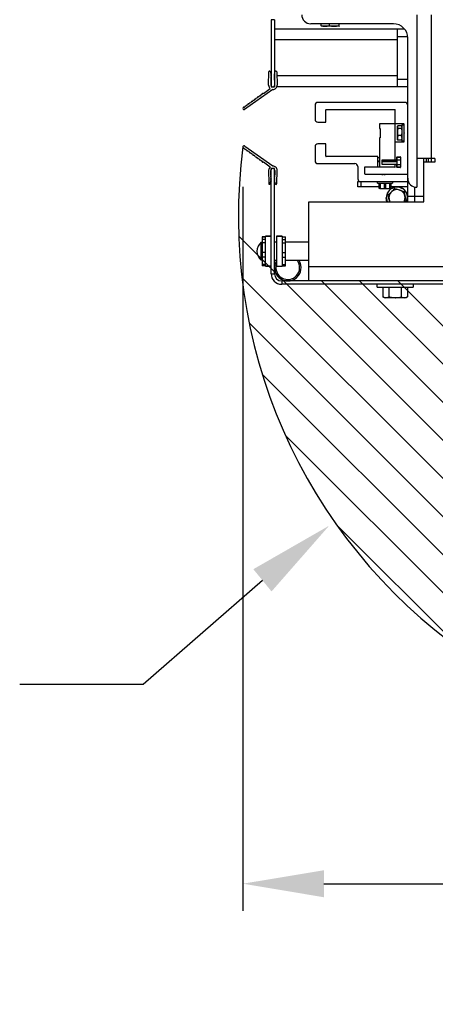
# Model space of a CAD drawing. Header units: inches. Extents: x 170 to 288, y 234 to 248.
# Tile 250 of 256: x 231.25 to 231.731, y 236.886 to 238.028. Entities that reach past the tile are written whole.
import ezdxf

# ---------------------------------------------------------------- set-up
doc = ezdxf.new("R2010")
doc.units = ezdxf.units.IN
doc.header["$LTSCALE"] = 0.25
doc.header["$MEASUREMENT"] = 0
doc.layers.add('ANNOTATIONS', color=1, linetype='Continuous')
doc.layers.add('STANDARD Z GUIDE MOTOR LH', color=7, linetype='Continuous')
doc.styles.add('ARIAL', font='arial.ttf', dxfattribs={"height": 0.09375})
doc.dimstyles.new('STANDARD$0', dxfattribs={"dimtxt": 0.09375, "dimasz": 0.09375, "dimexe": 0.03125, "dimexo": 0.046875, "dimgap": 0.09, "dimtad": 0, "dimtih": 1, "dimtoh": 1, "dimdec": 4, "dimzin": 0, "dimdsep": 46, "dimtxsty": 'ARIAL', "dimcen": 0.09, "dimadec": 0, "dimazin": 0, "dimtfac": 1, "dimtdec": 4, "dimtofl": 0, "dimtmove": 0, "dimatfit": 1, "dimfxl": 1, "dimtolj": 1, "dimtzin": 0, "dimarcsym": 0})

# ---------------------------------------------------------------- blocks, each defined once
blk = doc.blocks.new('*D27')
at = {"layer": 'ANNOTATIONS', "color": 0, "lineweight": -2, "transparency": 16777216}
for p, q in [((231.5084, 237.8342), (231.5084, 236.995)), ((232.7408, 237.7453), (232.7408, 236.995)), ((231.6022, 237.0263), (231.8351, 237.0263)), ((232.6471, 237.0263), (232.4141, 237.0263))]:
    blk.add_line(p, q, dxfattribs=at)
at = {"layer": 'ANNOTATIONS', "color": 0, "transparency": 16777216}
for points in [[(231.6022, 237.0419), (231.6022, 237.0106), (231.5084, 237.0263)], [(232.6471, 237.0419), (232.6471, 237.0106), (232.7408, 237.0263)]]:
    blk.add_solid(points, dxfattribs=at)
at = {"layer": 'defpoints', "color": 0, "transparency": 16777216}
for p in [(231.5084, 237.8811), (232.7408, 237.7922), (232.7408, 237.0263)]:
    blk.add_point(p, dxfattribs=at)
at = {"layer": 'ANNOTATIONS', "color": 0, "transparency": 16777216, "insert": (232.1246, 237.0263), "char_height": 0.09375, "attachment_point": 5, "style": 'ARIAL'}
blk.add_mtext('\\A1;35 3/4"', dxfattribs=at)

msp = doc.modelspace()

# ---------------------------------------------------------------- linework, layer by layer
at = {"layer": 'ANNOTATIONS'}
for p, q in [((231.39279, 237.25777), (231.531, 237.37803)), ((231.24956, 237.25777), (231.39279, 237.25777))]:
    msp.add_line(p, q, dxfattribs=at)
msp.add_trace([(231.52044, 237.39092), (231.54156, 237.36514), (231.60836, 237.4414)], dxfattribs=at)
at = {"layer": 'STANDARD Z GUIDE MOTOR LH'}
for p, q in [((231.70994, 238.03372), (231.70994, 237.83372)), ((231.72661, 238.03372), (231.72661, 237.86288)), ((231.54504, 238.02805), (231.54108, 238.02805)), ((231.54108, 238.02805), (231.54108, 237.95018)), ((231.54504, 238.02805), (231.54504, 237.95018)), ((231.68286, 238.0233), (231.58703, 238.0233)), ((231.5988, 238.0233), (231.5988, 238.02135)), ((231.6083, 238.0233), (231.6083, 238.02135)), ((231.61944, 238.0233), (231.61944, 238.02135)), ((231.69587, 238.01705), (231.54504, 238.01705)), ((231.59953, 238.02042), (231.59943, 238.02047)), ((231.62026, 238.02042), (231.59953, 238.02042)), ((231.62026, 238.02042), (231.62046, 238.02048)), ((231.62046, 238.02047), (231.62036, 238.02042)), ((231.68703, 238.01705), (231.68703, 237.95038)), ((231.68703, 238.00455), (231.54504, 238.00455)), ((231.68703, 238.00872), (231.6994, 238.00872)), ((231.69953, 237.81705), (231.69953, 238.00663)), ((231.53817, 237.95208), (231.53822, 237.96752)), ((231.53981, 237.96781), (231.54092, 237.96488)), ((231.5449, 237.9649), (231.54591, 237.96781)), ((231.5476, 237.96755), (231.54803, 237.95221)), ((231.54083, 237.95757), (231.5408, 237.95245)), ((231.54087, 237.96385), (231.54087, 237.96281)), ((231.54108, 237.96288), (231.54087, 237.96288)), ((231.54088, 237.96178), (231.54089, 237.96071)), ((231.54108, 237.96122), (231.54088, 237.96122)), ((231.54089, 237.95971), (231.5409, 237.95856)), ((231.54506, 237.96288), (231.54504, 237.96288)), ((231.54506, 237.96283), (231.54505, 237.96387)), ((231.54507, 237.96074), (231.54506, 237.9618)), ((231.54508, 237.95859), (231.54508, 237.95972)), ((231.54532, 237.95245), (231.54528, 237.95759)), ((231.68703, 237.96288), (231.54773, 237.96288)), ((231.69953, 237.95872), (231.68703, 237.95872)), ((231.54307, 237.94714), (231.51002, 237.92406)), ((231.53027, 237.9412), (231.53086, 237.94163)), ((231.53204, 237.94247), (231.53996, 237.94827)), ((231.54108, 237.95018), (231.54504, 237.95018)), ((231.69953, 237.95038), (231.54774, 237.95038)), ((231.51527, 237.93044), (231.51606, 237.931)), ((231.51709, 237.93174), (231.51803, 237.93242)), ((231.51902, 237.93313), (231.51975, 237.93365)), ((231.52084, 237.93444), (231.52168, 237.93504)), ((231.52283, 237.93586), (231.52353, 237.93636)), ((231.52465, 237.93717), (231.52544, 237.93773)), ((231.52655, 237.93854), (231.52722, 237.93901)), ((231.52841, 237.93987), (231.52898, 237.94028)), ((231.69619, 237.93216), (231.59537, 237.93216)), ((231.50959, 237.92636), (231.51053, 237.92703)), ((231.51161, 237.92781), (231.51232, 237.92832)), ((231.51337, 237.92907), (231.5142, 237.92967)), ((231.59204, 237.92882), (231.59204, 237.91257)), ((231.60454, 237.90957), (231.60454, 237.92349)), ((231.60487, 237.92382), (231.68461, 237.92382)), ((231.68494, 237.86544), (231.68494, 237.92349)), ((231.59537, 237.90924), (231.6042, 237.90924)), ((231.68494, 237.9075), (231.66657, 237.9075)), ((231.66657, 237.9075), (231.66657, 237.90205)), ((231.66657, 237.90205), (231.6674, 237.90205)), ((231.6674, 237.90205), (231.6674, 237.89116)), ((231.69494, 237.90716), (231.68528, 237.90716)), ((231.68805, 237.90505), (231.6874, 237.90355)), ((231.6874, 237.90403), (231.68773, 237.9046)), ((231.6874, 237.88945), (231.6874, 237.90403)), ((231.68773, 237.9046), (231.68805, 237.90516)), ((231.69196, 237.90516), (231.68805, 237.90516)), ((231.69196, 237.90505), (231.68805, 237.90505)), ((231.69196, 237.90205), (231.68805, 237.90205)), ((231.69196, 237.90516), (231.69228, 237.9046)), ((231.69196, 237.90505), (231.69261, 237.90355)), ((231.69228, 237.9046), (231.69261, 237.90403)), ((231.69261, 237.90611), (231.69528, 237.90611)), ((231.69261, 237.90611), (231.69261, 237.88737)), ((231.69528, 237.88666), (231.69528, 237.90682)), ((231.69561, 237.89674), (231.69528, 237.89707)), ((231.69528, 237.89641), (231.69561, 237.89674)), ((231.6674, 237.89116), (231.66657, 237.89116)), ((231.66657, 237.89116), (231.66657, 237.85711)), ((231.68528, 237.88632), (231.69494, 237.88632)), ((231.68805, 237.89374), (231.6874, 237.89108)), ((231.68773, 237.88887), (231.6874, 237.88945)), ((231.68805, 237.88843), (231.68783, 237.88893)), ((231.69196, 237.89374), (231.68805, 237.89374)), ((231.69196, 237.88843), (231.68805, 237.88843)), ((231.69196, 237.88832), (231.68805, 237.88832)), ((231.69196, 237.89374), (231.69261, 237.89108)), ((231.69196, 237.88843), (231.69218, 237.88893)), ((231.69261, 237.88945), (231.69228, 237.88887)), ((231.69528, 237.88737), (231.69261, 237.88737)), ((231.50959, 237.87917), (231.51053, 237.8785)), ((231.54307, 237.8584), (231.51056, 237.88109)), ((231.51161, 237.87772), (231.51232, 237.87722)), ((231.51191, 237.87751), (231.51191, 237.87715)), ((231.51337, 237.87646), (231.5142, 237.87586)), ((231.51527, 237.8751), (231.51606, 237.87453)), ((231.51709, 237.8738), (231.51803, 237.87312)), ((231.59204, 237.88073), (231.59204, 237.86448)), ((231.6042, 237.88406), (231.59537, 237.88406)), ((231.60454, 237.86981), (231.60454, 237.88373)), ((231.51902, 237.87241), (231.51975, 237.87188)), ((231.52084, 237.8711), (231.52168, 237.8705)), ((231.52283, 237.86967), (231.52353, 237.86917)), ((231.52465, 237.86837), (231.52544, 237.8678)), ((231.52655, 237.867), (231.52722, 237.86652)), ((231.52841, 237.86567), (231.52898, 237.86526)), ((231.53027, 237.86433), (231.53086, 237.86391)), ((231.53204, 237.86306), (231.53996, 237.85726)), ((231.66457, 237.86948), (231.60487, 237.86948)), ((231.6649, 237.85762), (231.6649, 237.86915)), ((231.6649, 237.86811), (231.66657, 237.86811)), ((231.66657, 237.86396), (231.6649, 237.86396)), ((231.66657, 237.86339), (231.6649, 237.86339)), ((231.66967, 237.86019), (231.66967, 237.86544)), ((231.66967, 237.86544), (231.68494, 237.86544)), ((231.68704, 237.86396), (231.66967, 237.86396)), ((231.68704, 237.86339), (231.66967, 237.86339)), ((231.68528, 237.86542), (231.68661, 237.86542)), ((231.68694, 237.86575), (231.68694, 237.86873)), ((231.68694, 237.86811), (231.68704, 237.86811)), ((231.68704, 237.85698), (231.68704, 237.86865)), ((231.68704, 237.86865), (231.69101, 237.86865)), ((231.69101, 237.86532), (231.68704, 237.86532)), ((231.68728, 237.86907), (231.69078, 237.86907)), ((231.69101, 237.86865), (231.69101, 237.85698)), ((231.69101, 237.86811), (231.69111, 237.86811)), ((231.69111, 237.86396), (231.69101, 237.86396)), ((231.69111, 237.86339), (231.69101, 237.86339)), ((231.69111, 237.86873), (231.69111, 237.8569)), ((231.73078, 237.86705), (231.70994, 237.86705)), ((231.71828, 237.81705), (231.71828, 237.86705)), ((231.73078, 237.86288), (231.71828, 237.86288)), ((231.7207, 237.86705), (231.7207, 237.86288)), ((231.72328, 237.86705), (231.72328, 237.86288)), ((231.73078, 237.86705), (231.73078, 237.86288)), ((231.53817, 237.85345), (231.53822, 237.83801)), ((231.54083, 237.84796), (231.5408, 237.85308)), ((231.54504, 237.85535), (231.54108, 237.85535)), ((231.54108, 237.73352), (231.54108, 237.85535)), ((231.54504, 237.73352), (231.54504, 237.85535)), ((231.54532, 237.85308), (231.54528, 237.84795)), ((231.5476, 237.83799), (231.54803, 237.85333)), ((231.59537, 237.86115), (231.63824, 237.86115)), ((231.64157, 237.85781), (231.64157, 237.8436)), ((231.6499, 237.84893), (231.6499, 237.85728)), ((231.6499, 237.85728), (231.66457, 237.85728)), ((231.68494, 237.85711), (231.65024, 237.85711)), ((231.68494, 237.86019), (231.66967, 237.86019)), ((231.68494, 237.85711), (231.68494, 237.86019)), ((231.68661, 237.86021), (231.68528, 237.86021)), ((231.68694, 237.8569), (231.68694, 237.85988)), ((231.68704, 237.86032), (231.69101, 237.86032)), ((231.69101, 237.85698), (231.68704, 237.85698)), ((231.69078, 237.85657), (231.68728, 237.85657)), ((231.53981, 237.83772), (231.54092, 237.84066)), ((231.54087, 237.84169), (231.54087, 237.84273)), ((231.54088, 237.84376), (231.54089, 237.84482)), ((231.54089, 237.84582), (231.5409, 237.84697)), ((231.5449, 237.84064), (231.54591, 237.83773)), ((231.54506, 237.84271), (231.54505, 237.84166)), ((231.54507, 237.8448), (231.54506, 237.84374)), ((231.54508, 237.84695), (231.54508, 237.84582)), ((231.64157, 237.84043), (231.64385, 237.84043)), ((231.64157, 237.83418), (231.64157, 237.84043)), ((231.6449, 237.84026), (231.69953, 237.84026)), ((231.6449, 237.84026), (231.6449, 237.83418)), ((231.65024, 237.84877), (231.69919, 237.84877)), ((231.69919, 237.8486), (231.65024, 237.8486)), ((231.66457, 237.83866), (231.66457, 237.84026)), ((231.66907, 237.8486), (231.66907, 237.84861)), ((231.6691, 237.84861), (231.66919, 237.84865)), ((231.66911, 237.84865), (231.66933, 237.84877)), ((231.66911, 237.84864), (231.66933, 237.84877)), ((231.66922, 237.8486), (231.66952, 237.84877)), ((231.6729, 237.84026), (231.67324, 237.8406)), ((231.67324, 237.8487), (231.67434, 237.84877)), ((231.67324, 237.8487), (231.67324, 237.8486)), ((231.67324, 237.8406), (231.67357, 237.84026)), ((231.67684, 237.84877), (231.67654, 237.8486)), ((231.6819, 237.84026), (231.6819, 237.83866)), ((231.66635, 237.83418), (231.64157, 237.83418)), ((231.66457, 237.83866), (231.6819, 237.83866)), ((231.66635, 237.83256), (231.66631, 237.83258)), ((231.66635, 237.83256), (231.66635, 237.83866)), ((231.66651, 237.83249), (231.66635, 237.83256)), ((231.66635, 237.83256), (231.66761, 237.83256)), ((231.66636, 237.83256), (231.66636, 237.83866)), ((231.66642, 237.83256), (231.66642, 237.83866)), ((231.66672, 237.83239), (231.66651, 237.83249)), ((231.66661, 237.83256), (231.66661, 237.83866)), ((231.66691, 237.8323), (231.66672, 237.83239)), ((231.66699, 237.83226), (231.66691, 237.8323)), ((231.66694, 237.83229), (231.66699, 237.83226)), ((231.66699, 237.83256), (231.66699, 237.83866)), ((231.66699, 237.83229), (231.66704, 237.83226)), ((231.66704, 237.83226), (231.67944, 237.83226)), ((231.66761, 237.83866), (231.66761, 237.83256)), ((231.66761, 237.83256), (231.67011, 237.83226)), ((231.67261, 237.83256), (231.67261, 237.83866)), ((231.67261, 237.83256), (231.67386, 237.83256)), ((231.67386, 237.83866), (231.67386, 237.83256)), ((231.67386, 237.83256), (231.67636, 237.83226)), ((231.67886, 237.83256), (231.67886, 237.83866)), ((231.67886, 237.83256), (231.67949, 237.83256)), ((231.67944, 237.83226), (231.67949, 237.83229)), ((231.67949, 237.83866), (231.67949, 237.83256)), ((231.67953, 237.83386), (231.67949, 237.83386)), ((231.67953, 237.83386), (231.67953, 237.83279)), ((231.67975, 237.83239), (231.67961, 237.83232)), ((231.67987, 237.83256), (231.67987, 237.83866)), ((231.68005, 237.83256), (231.68005, 237.83866)), ((231.68011, 237.83256), (231.68011, 237.83866)), ((231.68012, 237.83256), (231.68012, 237.83866)), ((231.69953, 237.83418), (231.68012, 237.83418)), ((231.70786, 237.81705), (231.70786, 237.83393)), ((231.58494, 237.81705), (231.71828, 237.81705)), ((231.58494, 237.72518), (231.58494, 237.81705)), ((231.69735, 237.81846), (231.69582, 237.81705)), ((231.69853, 237.82617), (231.69953, 237.82617)), ((231.69953, 237.82352), (231.71828, 237.82352)), ((231.50351, 237.77695), (232.09895, 237.18151)), ((231.53058, 237.77632), (231.53451, 237.77632)), ((231.53058, 237.77632), (231.53058, 237.74272)), ((231.53451, 237.77629), (231.53058, 237.77629)), ((231.53451, 237.77622), (231.53058, 237.77622)), ((231.53451, 237.77334), (231.53058, 237.77334)), ((231.53451, 237.77691), (231.54108, 237.77691)), ((231.53451, 237.74213), (231.53451, 237.77691)), ((231.53451, 237.7769), (231.54108, 237.7769)), ((231.54108, 237.77689), (231.53451, 237.77689)), ((231.54504, 237.77034), (231.54733, 237.77034)), ((231.54733, 237.77691), (231.55389, 237.77691)), ((231.54733, 237.77691), (231.54733, 237.74213)), ((231.55389, 237.7769), (231.54733, 237.7769)), ((231.54733, 237.7769), (231.55389, 237.7769)), ((231.55389, 237.77691), (231.55389, 237.74213)), ((231.55389, 237.77632), (231.55782, 237.77632)), ((231.55389, 237.77629), (231.55782, 237.77629)), ((231.55389, 237.77622), (231.55782, 237.77622)), ((231.55389, 237.77334), (231.55782, 237.77334)), ((231.55782, 237.74272), (231.55782, 237.77632)), ((231.55782, 237.77034), (231.58494, 237.77034)), ((231.52965, 237.76998), (231.53058, 237.77008)), ((231.52965, 237.74905), (231.52965, 237.76998)), ((231.53451, 237.76942), (231.53058, 237.76942)), ((231.55389, 237.76942), (231.55782, 237.76942)), ((231.53058, 237.74895), (231.52965, 237.74905)), ((231.53451, 237.75817), (231.53058, 237.75817)), ((231.53451, 237.75272), (231.53058, 237.75272)), ((231.54733, 237.74869), (231.54504, 237.74869)), ((231.55389, 237.75817), (231.55782, 237.75817)), ((231.55389, 237.75272), (231.55782, 237.75272)), ((231.58494, 237.74869), (231.55782, 237.74869)), ((231.53451, 237.74434), (231.53058, 237.74434)), ((231.53451, 237.74282), (231.53058, 237.74282)), ((231.53451, 237.74272), (231.53058, 237.74272)), ((231.53451, 237.74216), (231.54108, 237.74216)), ((231.54108, 237.74214), (231.53451, 237.74214)), ((231.53451, 237.74214), (231.54108, 237.74214)), ((231.53451, 237.74213), (231.54108, 237.74213)), ((231.54733, 237.74213), (231.55389, 237.74213)), ((231.54733, 237.74213), (231.55389, 237.74213)), ((231.55389, 237.74434), (231.55782, 237.74434)), ((231.55389, 237.74282), (231.55782, 237.74282)), ((231.55782, 237.74272), (231.55389, 237.74272)), ((231.58494, 237.74185), (232.05161, 237.74185)), ((231.50717, 237.7291), (232.0511, 237.18517)), ((231.54108, 237.73352), (231.54504, 237.73352)), ((231.55338, 237.72518), (231.55338, 237.72122)), ((232.09941, 237.72518), (231.55338, 237.72518)), ((231.59947, 237.72518), (232.14305, 237.18161)), ((231.64367, 237.72518), (232.18444, 237.18441)), ((231.68786, 237.72518), (232.18606, 237.22699)), ((232.10754, 237.72122), (231.55338, 237.72122)), ((231.66411, 237.71788), (231.66411, 237.72122)), ((231.66411, 237.71788), (231.70578, 237.71788)), ((231.67051, 237.71788), (231.67051, 237.70687)), ((231.67749, 237.71788), (231.67749, 237.70687)), ((231.69192, 237.71788), (231.69192, 237.70687)), ((231.69937, 237.71788), (231.69937, 237.70687)), ((231.70578, 237.72122), (231.70578, 237.71788)), ((231.67244, 237.70575), (231.67065, 237.70678)), ((231.69744, 237.70575), (231.67244, 237.70575)), ((231.69923, 237.70678), (231.69744, 237.70575)), ((231.69937, 237.70687), (231.69922, 237.7068)), ((231.51555, 237.67652), (231.99852, 237.19355)), ((231.53076, 237.61712), (231.93912, 237.20877)), ((231.55765, 237.54604), (231.86803, 237.23565)), ((231.61655, 237.44294), (231.76494, 237.29455))]:
    msp.add_line(p, q, dxfattribs=at)
at = {"layer": 'STANDARD Z GUIDE MOTOR LH', "flags": 128}
for points in [[(231.67542, 237.81705), (231.67477, 237.81925), (231.67453, 237.82168)], [(231.67455, 237.82089), (231.67461, 237.81868), (231.6749, 237.81705)], [(231.69915, 237.81705), (231.69948, 237.81906), (231.6995, 237.82089)]]:
    msp.add_lwpolyline(points, dxfattribs=at)
at = {"layer": 'STANDARD Z GUIDE MOTOR LH'}
for centre, radius, start, end in [((231.58703, 238.03372), 0.01042, 180, 270), ((231.68286, 238.00663), 0.01667, 0, 90), ((231.53904, 237.96752), 0.000818, 20.83477, 179.8215), ((231.54083, 237.96437), 0.000519, 273.76814, 80.29627), ((231.54497, 237.96439), 0.000519, 98.37176, 278.37176), ((231.54673, 237.96753), 0.000867, 1.63484, 160.84321), ((231.54072, 237.95808), 0.000519, 282.94545, 69.45031), ((231.5408, 237.96229), 0.000519, 279.06622, 81.62796), ((231.54075, 237.96021), 0.000519, 286.48179, 74.21239), ((231.54502, 237.96231), 0.000519, 86.5362, 274.15798), ((231.54517, 237.96023), 0.000519, 100.92283, 259.77135), ((231.54527, 237.95811), 0.000519, 111.32607, 271.54424), ((231.53158, 237.94188), 0.000754, 52.04744, 199.29015), ((231.54311, 237.95207), 0.00493, 179.8215, 230.31657), ((231.54306, 237.95244), 0.00226, 179.65291, 0.34709), ((231.54311, 237.95207), 0.00493, 269.5804, 1.63484), ((231.51492, 237.9298), 0.000728, 61.08204, 190.25555), ((231.51669, 237.9312), 0.000665, 53.78107, 197.55652), ((231.51862, 237.93263), 0.000634, 51.60531, 199.73228), ((231.52046, 237.93382), 0.000725, 57.99657, 193.34102), ((231.52246, 237.93516), 0.000794, 62.16164, 189.17595), ((231.5242, 237.93661), 0.000721, 51.63866, 199.69893), ((231.52611, 237.93797), 0.000716, 51.76006, 199.57753), ((231.528, 237.93918), 0.000801, 59.41299, 191.9246), ((231.52988, 237.94039), 0.000906, 64.64425, 186.69334), ((231.59537, 237.92882), 0.00333, 90, 180), ((231.69619, 237.92882), 0.00333, 0, 90), ((231.5094, 237.92494), 0.00108, 128.3885, 304.92314), ((231.5092, 237.92601), 0.000523, 41.58952, 205.8853), ((231.51124, 237.92719), 0.00073, 59.38269, 191.9549), ((231.51304, 237.92842), 0.00073, 63.34845, 187.98914), ((231.60487, 237.92349), 0.000333, 90, 180), ((231.68461, 237.92349), 0.000333, 0, 90), ((231.59537, 237.91257), 0.00333, 180, 270), ((231.6042, 237.90957), 0.000333, 270, 0), ((231.68528, 237.90749), 0.000333, 180, 270), ((231.69494, 237.90682), 0.000333, 0, 90), ((231.68528, 237.88599), 0.000333, 90, 180), ((231.69494, 237.88666), 0.000333, 270, 0), ((232.12196, 237.80015), 0.6189, 172.51421, 359.26611), ((231.50948, 237.88065), 0.00117, 22.50707, 229.97227), ((231.5092, 237.87952), 0.000523, 154.1147, 318.41048), ((231.51124, 237.87835), 0.00073, 168.0451, 300.61731), ((231.51304, 237.87711), 0.00073, 172.01086, 296.65155), ((231.51492, 237.87574), 0.000728, 169.74445, 298.91796), ((231.51669, 237.87433), 0.000665, 162.44348, 306.21893), ((231.51862, 237.87291), 0.000634, 160.26772, 308.39469), ((231.59537, 237.88073), 0.00333, 90, 180), ((231.6042, 237.88373), 0.000333, 0, 90), ((231.52046, 237.87172), 0.000725, 166.65898, 302.00343), ((231.52246, 237.87037), 0.000794, 170.82405, 297.83836), ((231.5242, 237.86893), 0.000721, 160.30107, 308.36134), ((231.52611, 237.86756), 0.000716, 160.42247, 308.23994), ((231.528, 237.86636), 0.000801, 168.0754, 300.58701), ((231.52988, 237.86515), 0.000906, 173.30666, 295.35575), ((231.53158, 237.86366), 0.000754, 160.70985, 307.95256), ((231.59537, 237.86448), 0.00333, 180, 270), ((231.60487, 237.86981), 0.000333, 180, 270), ((231.66457, 237.86915), 0.000333, 0, 90), ((231.68528, 237.86575), 0.000333, 180, 270), ((231.68661, 237.86575), 0.000333, 270, 0), ((231.68728, 237.86873), 0.000333, 90, 180), ((231.69078, 237.86873), 0.000333, 0, 90), ((231.54311, 237.85347), 0.00493, 129.68343, 180.1785), ((231.54306, 237.8531), 0.00226, 359.65291, 180.34709), ((231.54311, 237.85347), 0.00493, 358.36516, 90.4196), ((231.63824, 237.85781), 0.00333, 0, 90), ((231.65024, 237.85677), 0.000333, 90, 180), ((231.66457, 237.85762), 0.000333, 270, 0), ((231.68461, 237.85744), 0.000333, 270, 0), ((231.68528, 237.85988), 0.000333, 90, 180), ((231.68661, 237.85988), 0.000333, 0, 90), ((231.68728, 237.8569), 0.000333, 180, 270), ((231.69078, 237.8569), 0.000333, 270, 0), ((231.54072, 237.84746), 0.000519, 290.54969, 77.05455), ((231.5408, 237.84324), 0.000519, 278.37204, 80.93378), ((231.54083, 237.84117), 0.000519, 279.70373, 86.23186), ((231.54075, 237.84532), 0.000519, 285.78761, 73.51821), ((231.54497, 237.84115), 0.000519, 81.62824, 261.62824), ((231.54502, 237.84322), 0.000519, 85.84202, 273.4638), ((231.54517, 237.84531), 0.000519, 100.22865, 259.07717), ((231.54527, 237.84743), 0.000519, 88.45576, 248.67393), ((231.6449, 237.8436), 0.00333, 180, 270), ((231.65024, 237.84911), 0.000333, 180, 270), ((231.65024, 237.84893), 0.000333, 180, 270), ((231.69919, 237.84911), 0.000333, 270, 0), ((231.69919, 237.84826), 0.000333, 0, 90), ((231.70994, 237.84413), 0.01042, 180, 270), ((231.53904, 237.83801), 0.000818, 180.1785, 339.16523), ((231.54673, 237.83801), 0.000867, 199.15679, 358.36516), ((231.68703, 237.82168), 0.0125, 338.24326, 180), ((231.68703, 237.82168), 0.01223, 337.74393, 202.25607), ((231.68703, 237.82168), 0.00937, 330.35254, 209.64742), ((231.53773, 237.75952), 0.01322, 127.68614, 232.31386), ((231.56041, 237.74055), 0.01537, 148.36591, 31.98592), ((231.56041, 237.74055), 0.01373, 162.30159, 36.34958), ((231.55338, 237.73352), 0.0123, 180, 270), ((231.55338, 237.73352), 0.00833, 180, 270)]:
    msp.add_arc(centre, radius, start, end, dxfattribs=at)
for points, knots in [([(231.5988, 238.02135), (231.59957, 238.02109), (231.60113, 238.02056), (231.60274, 238.02047), (231.60355, 238.02042)], [0, 0, 0, 0, 0.4954638, 1, 1, 1, 1]), ([(231.59943, 238.02059), (231.59928, 238.02068), (231.59907, 238.0208), (231.59886, 238.02122), (231.5988, 238.02135)], [0, 0, 0, 0, 0.71110756, 1, 1, 1, 1]), ([(231.60355, 238.02042), (231.60366, 238.02042), (231.60452, 238.02043), (231.60612, 238.02063), (231.60757, 238.02111), (231.6083, 238.02135)], [0, 0, 0, 0, 0.07009426, 0.53078933, 1, 1, 1, 1]), ([(231.6083, 238.02135), (231.60921, 238.02109), (231.61103, 238.02056), (231.61292, 238.02047), (231.61387, 238.02042)], [0, 0, 0, 0, 0.4954488, 1, 1, 1, 1]), ([(231.61387, 238.02042), (231.614, 238.02042), (231.615, 238.02043), (231.61689, 238.02063), (231.61859, 238.02111), (231.61944, 238.02135)], [0, 0, 0, 0, 0.0700913, 0.5307841, 1, 1, 1, 1]), ([(231.61944, 238.02135), (231.6195, 238.02123), (231.61977, 238.02068), (231.62005, 238.02053), (231.62026, 238.02042)], [0, 0, 0, 0, 0.2220196, 1, 1, 1, 1]), ([(231.6874, 237.90355), (231.6874, 237.90352), (231.68741, 237.90301), (231.68774, 237.90251), (231.68805, 237.90205)], [0, 0, 0, 0, 0.0701597, 1, 1, 1, 1]), ([(231.68805, 237.90205), (231.68797, 237.90177), (231.68759, 237.90042), (231.68748, 237.89901), (231.6874, 237.8979)], [0, 0, 0, 0, 0.2064687, 1, 1, 1, 1]), ([(231.6874, 237.8979), (231.68741, 237.89757), (231.68744, 237.89617), (231.68779, 237.8948), (231.68805, 237.89374)], [0, 0, 0, 0, 0.228286, 1, 1, 1, 1]), ([(231.69261, 237.90355), (231.69261, 237.90352), (231.6926, 237.90301), (231.69227, 237.90251), (231.69196, 237.90205)], [0, 0, 0, 0, 0.07016056, 1, 1, 1, 1]), ([(231.69196, 237.90205), (231.69204, 237.90177), (231.69242, 237.90042), (231.69253, 237.89901), (231.69261, 237.8979)], [0, 0, 0, 0, 0.2064687, 1, 1, 1, 1]), ([(231.69261, 237.8979), (231.6926, 237.89757), (231.69257, 237.89617), (231.69223, 237.8948), (231.69196, 237.89374)], [0, 0, 0, 0, 0.2282887, 1, 1, 1, 1]), ([(231.6925, 237.90022), (231.69252, 237.90025), (231.69265, 237.90047), (231.69277, 237.9007), (231.69288, 237.90089)], [0, 0, 0, 0, 0.1528632, 1, 1, 1, 1]), ([(231.6874, 237.89108), (231.6874, 237.89102), (231.68741, 237.89012), (231.68774, 237.88924), (231.68805, 237.88843)], [0, 0, 0, 0, 0.0702572, 1, 1, 1, 1]), ([(231.69261, 237.89108), (231.69261, 237.89102), (231.6926, 237.89012), (231.69227, 237.88924), (231.69196, 237.88843)], [0, 0, 0, 0, 0.070258, 1, 1, 1, 1]), ([(231.69295, 237.89374), (231.69284, 237.89355), (231.69266, 237.89324), (231.69249, 237.89292), (231.69242, 237.8928)], [0, 0, 0, 0, 0.602065, 1, 1, 1, 1]), ([(231.66938, 237.8486), (231.66939, 237.8486), (231.66949, 237.84863), (231.67012, 237.84869), (231.67089, 237.84875), (231.67121, 237.84877)], [0, 0, 0, 0, 0.0174215, 0.5927245, 1, 1, 1, 1]), ([(231.67162, 237.8486), (231.67163, 237.8486), (231.67209, 237.84864), (231.67267, 237.84867), (231.67324, 237.8487)], [0, 0, 0, 0, 0.0212132, 1, 1, 1, 1]), ([(231.67299, 237.84035), (231.67307, 237.84036), (231.67323, 237.84037), (231.67338, 237.84038), (231.67345, 237.84038)], [0, 0, 0, 0, 0.5323162, 1, 1, 1, 1]), ([(231.67692, 237.84877), (231.67691, 237.84877), (231.67682, 237.84871), (231.67671, 237.84865), (231.67661, 237.8486)], [0, 0, 0, 0, 0.0052629, 1, 1, 1, 1]), ([(231.66652, 237.83249), (231.66649, 237.8325), (231.66644, 237.83252), (231.66639, 237.83255), (231.66636, 237.83256)], [0, 0, 0, 0, 0.5342448, 1, 1, 1, 1]), ([(231.66673, 237.83241), (231.66665, 237.83244), (231.66655, 237.83248), (231.66644, 237.83255), (231.66642, 237.83256)], [0, 0, 0, 0, 0.81061818, 1, 1, 1, 1]), ([(231.66694, 237.83229), (231.66684, 237.83235), (231.66673, 237.83241), (231.66662, 237.83255), (231.66661, 237.83256)], [0, 0, 0, 0, 0.9026051, 1, 1, 1, 1]), ([(231.66699, 237.83229), (231.66699, 237.83235), (231.66699, 237.83241), (231.66699, 237.83255), (231.66699, 237.83256)], [0, 0, 0, 0, 0.90262907, 1, 1, 1, 1]), ([(231.67011, 237.83226), (231.67071, 237.83229), (231.67155, 237.83233), (231.67237, 237.83251), (231.67261, 237.83256)], [0, 0, 0, 0, 0.7066454, 1, 1, 1, 1]), ([(231.67636, 237.83226), (231.67696, 237.83229), (231.6778, 237.83233), (231.67862, 237.83251), (231.67886, 237.83256)], [0, 0, 0, 0, 0.7066079, 1, 1, 1, 1]), ([(231.6767, 237.82491), (231.67735, 237.82551), (231.67865, 237.82671), (231.68, 237.82795), (231.68068, 237.82858)], [0, 0, 0, 0, 0.4954716, 1, 1, 1, 1]), ([(231.67949, 237.83256), (231.67949, 237.83255), (231.67949, 237.83241), (231.67949, 237.83235), (231.67949, 237.83229)], [0, 0, 0, 0, 0.09737093, 1, 1, 1, 1]), ([(231.67953, 237.83229), (231.67961, 237.83233), (231.67972, 237.83239), (231.67983, 237.83252), (231.67987, 237.83256)], [0, 0, 0, 0, 0.6622641, 1, 1, 1, 1]), ([(231.67984, 237.83244), (231.67985, 237.83244), (231.67991, 237.83246), (231.67998, 237.83251), (231.68005, 237.83256)], [0, 0, 0, 0, 0.0222936, 1, 1, 1, 1]), ([(231.68068, 237.82858), (231.68078, 237.82866), (231.68212, 237.8299), (231.68344, 237.83111), (231.68466, 237.83224)], [0, 0, 0, 0, 0.0702352, 1, 1, 1, 1]), ([(231.68466, 237.83224), (231.6855, 237.83198), (231.68719, 237.83145), (231.68894, 237.8309), (231.68982, 237.83062)], [0, 0, 0, 0, 0.4954659, 1, 1, 1, 1]), ([(231.68982, 237.83062), (231.68994, 237.83059), (231.69169, 237.83004), (231.6934, 237.82951), (231.69498, 237.82901)], [0, 0, 0, 0, 0.0702239, 1, 1, 1, 1]), ([(231.69498, 237.82901), (231.69507, 237.82864), (231.69545, 237.82692), (231.69585, 237.82513), (231.69617, 237.82373)], [0, 0, 0, 0, 0.2170812, 1, 1, 1, 1]), ([(231.67789, 237.81964), (231.67757, 237.82103), (231.67717, 237.82282), (231.67679, 237.82454), (231.6767, 237.82491)], [0, 0, 0, 0, 0.7829188, 1, 1, 1, 1]), ([(231.67847, 237.81705), (231.67837, 237.81749), (231.67818, 237.81834), (231.67798, 237.81921), (231.67789, 237.81964)], [0, 0, 0, 0, 0.5148115, 1, 1, 1, 1]), ([(231.69617, 237.82373), (231.69626, 237.82331), (231.69666, 237.82153), (231.69705, 237.81979), (231.69735, 237.81846)], [0, 0, 0, 0, 0.2366216, 1, 1, 1, 1]), ([(231.67051, 237.70687), (231.67108, 237.70656), (231.67222, 237.70593), (231.67341, 237.70581), (231.674, 237.70575)], [0, 0, 0, 0, 0.4954724, 1, 1, 1, 1]), ([(231.674, 237.70575), (231.67408, 237.70575), (231.67471, 237.70576), (231.67589, 237.70601), (231.67696, 237.70658), (231.67749, 237.70687)], [0, 0, 0, 0, 0.0701057, 0.5307835, 1, 1, 1, 1]), ([(231.67749, 237.70687), (231.67866, 237.70656), (231.68103, 237.70593), (231.68347, 237.70581), (231.68471, 237.70575)], [0, 0, 0, 0, 0.49545908, 1, 1, 1, 1]), ([(231.68471, 237.70575), (231.68488, 237.70575), (231.68617, 237.70576), (231.68862, 237.70601), (231.69081, 237.70658), (231.69192, 237.70687)], [0, 0, 0, 0, 0.0700924, 0.5307802, 1, 1, 1, 1]), ([(231.69192, 237.70687), (231.6922, 237.70672), (231.69342, 237.70606), (231.69468, 237.70589), (231.69565, 237.70575)], [0, 0, 0, 0, 0.2293492, 1, 1, 1, 1]), ([(231.69565, 237.70575), (231.69596, 237.70577), (231.69722, 237.70582), (231.69845, 237.70642), (231.69937, 237.70687)], [0, 0, 0, 0, 0.2463234, 1, 1, 1, 1])]:
    msp.add_open_spline(points, degree=3, knots=knots, dxfattribs=at)

# ---------------------------------------------------------------- dimensions: what is measured, and where the dimension line sits
at = {"layer": 'ANNOTATIONS'}
dim = msp.add_linear_dim(base=(232.74081, 237.02626), p1=(231.50844, 237.88109), p2=(232.74081, 237.79222), text='35 3/4"', dimstyle='STANDARD$0', dxfattribs=at)
dim.commit()
dim.dimension.update_dxf_attribs({"geometry": '*D27', "text_midpoint": (232.12463, 237.02626)})

doc.saveas('drawing.dxf')
